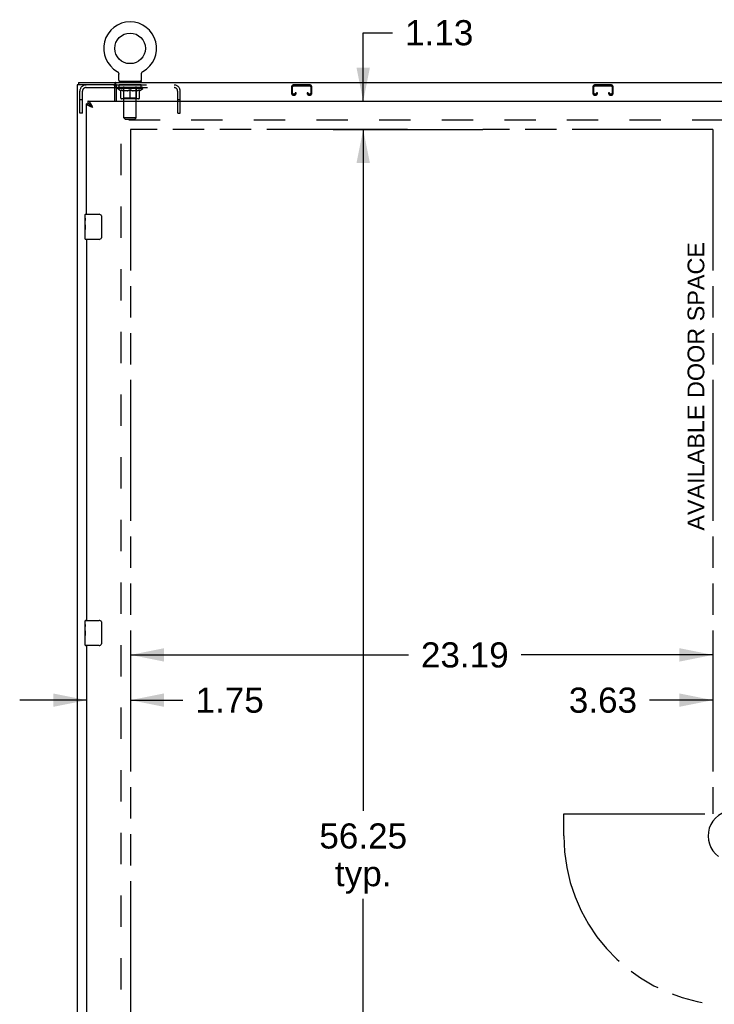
# Model space of a CAD drawing. Header units: inches. Extents: x 0 to 227, y 0 to 147.
# Tile 8 of 34: x 38 to 66, y 74 to 113. Entities that reach past the tile are written whole.
import ezdxf

# ---------------------------------------------------------------- set-up
doc = ezdxf.new("R2010")
doc.units = ezdxf.units.IN
doc.header["$LTSCALE"] = 12.466667
doc.header["$MEASUREMENT"] = 0
doc.linetypes.add('HIDDEN', pattern=[0.2, 0.1, -0.1])
doc.linetypes.add('PHANTOM', pattern=[0.8, 0.45, -0.05, 0.1, -0.05, 0.1, -0.05])
doc.layers.get('0').update_dxf_attribs({"linetype": 'CONTINUOUS'})
for name, color, linetype in [('02___PRT_ALL_AXES', 7, 'CONTINUOUS'), ('AVAILABLE_DOOR_SPACE', 7, 'CONTINUOUS'), ('DEFAULT_2', 8, 'HIDDEN'), ('DIMENSIONS', 7, 'CONTINUOUS')]:
    doc.layers.add(name, color=color, linetype=linetype)
doc.styles.get("Standard").update_dxf_attribs({"font": 'arial.ttf'})
doc.dimstyles.new('DIMSTYLE_1', dxfattribs={"dimtxt": 1, "dimasz": 1.333333, "dimexe": 0.09, "dimexo": 0.07, "dimgap": 0.0375, "dimtad": 0, "dimtih": 1, "dimtoh": 1, "dimzin": 4, "dimdsep": 46, "dimtxsty": 'Standard', "dimblk": '_FILLED', "dimblk1": '_FILLED', "dimblk2": '_FILLED', "dimcen": 0.09, "dimazin": 1, "dimtfac": 1, "dimtdec": 3, "dimtofl": 0, "dimtmove": 0, "dimatfit": 3, "dimldrblk": '_FILLED', "dimfxl": 0, "dimtolj": 1, "dimtzin": 4, "dimarcsym": 0})

# ---------------------------------------------------------------- blocks, each defined once
blk = doc.blocks.new('_FILLED')
at = {"color": 0, "linetype": 'ByBlock'}
blk.add_solid([(0, 0), (-1, 0.2), (-1, -0.2)], dxfattribs=at)
blk = doc.blocks.new('*D13')
at = {"layer": 'DIMENSIONS', "color": 2, "linetype": 'Continuous'}
for p, q in [((51.784, 109.554), (51.784, 112.281)), ((51.784, 112.281), (52.95, 112.281)), ((50.584, 109.554), (55.425, 109.554)), ((50.584, 108.429), (55.425, 108.429)), ((51.784, 108.429), (51.784, 105.762))]:
    blk.add_line(p, q, dxfattribs=at)
at = {"layer": 'DIMENSIONS', "color": 2, "linetype": 'Continuous', "xscale": 1.3333333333, "yscale": 1.3333333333, "zscale": 1.3333333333}
for p, rotation in [((51.784, 109.554), 270), ((51.784, 108.429), 90)]:
    blk.add_blockref('_FILLED', p, dxfattribs=dict(at, rotation=rotation))
at = {"layer": 'DIMENSIONS', "color": 2, "linetype": 'Continuous', "insert": (53.45, 112.781), "char_height": 1, "width": 2.71747, "attachment_point": 1, "line_spacing_factor": 0.9}
blk.add_mtext('1.13', dxfattribs=at)
blk = doc.blocks.new('*D14')
at = {"layer": 'DIMENSIONS', "color": 2, "linetype": 'Continuous'}
for p, q in [((52.984, 108.429), (50.64, 108.429)), ((51.784, 108.429), (51.784, 81.304)), ((51.784, 52.179), (51.784, 77.804)), ((50.584, 52.179), (53.672, 52.179))]:
    blk.add_line(p, q, dxfattribs=at)
at = {"layer": 'DIMENSIONS', "color": 2, "linetype": 'Continuous', "xscale": 1.3333333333, "yscale": 1.3333333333, "zscale": 1.3333333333}
for p, rotation in [((51.784, 108.429), 90), ((51.784, 52.179), 270)]:
    blk.add_blockref('_FILLED', p, dxfattribs=dict(at, rotation=rotation))
at = {"layer": 'DIMENSIONS', "color": 2, "linetype": 'Continuous', "insert": (51.784, 80.804), "char_height": 1, "width": 3.49442, "attachment_point": 2, "line_spacing_factor": 0.9}
blk.add_mtext('56.25\\Ptyp.', dxfattribs=at)
blk = doc.blocks.new('*D15')
at = {"layer": 'DIMENSIONS', "color": 2, "linetype": 'Continuous'}
for p, q in [((42.521, 87.512), (53.582, 87.512)), ((65.708, 87.512), (58.077, 87.512))]:
    blk.add_line(p, q, dxfattribs=at)
at = {"layer": 'DIMENSIONS', "color": 2, "linetype": 'Continuous', "xscale": 1.3333333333, "yscale": 1.3333333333, "zscale": 1.3333333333, "rotation": 180}
blk.add_blockref('_FILLED', (42.521, 87.512), dxfattribs=at)
at = {"layer": 'DIMENSIONS', "color": 2, "linetype": 'Continuous', "xscale": 1.3333333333, "yscale": 1.3333333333, "zscale": 1.3333333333}
blk.add_blockref('_FILLED', (65.708, 87.512), dxfattribs=at)
at = {"layer": 'DIMENSIONS', "color": 2, "linetype": 'Continuous', "insert": (55.829, 88.012), "char_height": 1, "width": 3.49442, "attachment_point": 2, "line_spacing_factor": 0.9}
blk.add_mtext('23.19', dxfattribs=at)
blk = doc.blocks.new('*D16')
at = {"layer": 'DIMENSIONS', "color": 2, "linetype": 'Continuous'}
for p, q in [((40.771, 85.711), (38.104, 85.711)), ((42.521, 85.711), (44.605, 85.711))]:
    blk.add_line(p, q, dxfattribs=at)
at = {"layer": 'DIMENSIONS', "color": 2, "linetype": 'Continuous', "xscale": 1.3333333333, "yscale": 1.3333333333, "zscale": 1.3333333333}
blk.add_blockref('_FILLED', (40.771, 85.711), dxfattribs=at)
at = {"layer": 'DIMENSIONS', "color": 2, "linetype": 'Continuous', "xscale": 1.3333333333, "yscale": 1.3333333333, "zscale": 1.3333333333, "rotation": 180}
blk.add_blockref('_FILLED', (42.521, 85.711), dxfattribs=at)
at = {"layer": 'DIMENSIONS', "color": 2, "linetype": 'Continuous', "insert": (45.105, 86.211), "char_height": 1, "width": 2.71747, "attachment_point": 1, "line_spacing_factor": 0.9}
blk.add_mtext('1.75', dxfattribs=at)
blk = doc.blocks.new('*D17')
at = {"layer": 'DIMENSIONS', "color": 2, "linetype": 'Continuous'}
for p, q in [((65.708, 85.711), (63.189, 85.711)), ((69.333, 85.711), (72, 85.711))]:
    blk.add_line(p, q, dxfattribs=at)
at = {"layer": 'DIMENSIONS', "color": 2, "linetype": 'Continuous', "xscale": 1.3333333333, "yscale": 1.3333333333, "zscale": 1.3333333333}
blk.add_blockref('_FILLED', (65.708, 85.711), dxfattribs=at)
at = {"layer": 'DIMENSIONS', "color": 2, "linetype": 'Continuous', "xscale": 1.3333333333, "yscale": 1.3333333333, "zscale": 1.3333333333, "rotation": 180}
blk.add_blockref('_FILLED', (69.333, 85.711), dxfattribs=at)
at = {"layer": 'DIMENSIONS', "color": 2, "linetype": 'Continuous', "insert": (62.689, 86.211), "char_height": 1, "width": 2.71747, "attachment_point": 3, "line_spacing_factor": 0.9}
blk.add_mtext('3.63', dxfattribs=at)

msp = doc.modelspace()

# ---------------------------------------------------------------- linework, layer by layer
at = {"color": 7, "linetype": 'Continuous'}
for p, q in [((41.984, 110.738), (41.984, 110.738)), ((41.984, 110.738), (41.987, 110.737)), ((41.987, 110.737), (41.99, 110.735)), ((41.99, 110.735), (41.992, 110.734)), ((41.992, 110.734), (41.995, 110.731)), ((41.995, 110.731), (41.999, 110.729)), ((41.999, 110.729), (42.002, 110.726)), ((42.002, 110.726), (42.006, 110.723)), ((42.006, 110.723), (42.009, 110.72)), ((42.009, 110.72), (42.012, 110.717)), ((42.012, 110.717), (42.015, 110.714)), ((42.015, 110.714), (42.018, 110.71)), ((42.018, 110.71), (42.021, 110.707)), ((42.021, 110.707), (42.024, 110.703)), ((42.024, 110.703), (42.026, 110.7)), ((42.026, 110.7), (42.029, 110.696)), ((42.029, 110.696), (42.031, 110.692)), ((42.031, 110.692), (42.033, 110.688)), ((42.033, 110.688), (42.035, 110.684)), ((42.035, 110.684), (42.037, 110.68)), ((42.037, 110.68), (42.039, 110.676)), ((42.039, 110.676), (42.04, 110.672)), ((42.04, 110.672), (42.042, 110.668)), ((42.042, 110.668), (42.043, 110.664)), ((42.043, 110.664), (42.044, 110.659)), ((42.045, 110.655), (42.046, 110.651)), ((42.048, 110.394), (42.048, 110.629)), ((42.952, 110.629), (42.952, 110.633)), ((42.952, 110.394), (42.952, 110.629)), ((42.953, 110.642), (42.953, 110.646)), ((42.955, 110.655), (42.956, 110.66)), ((42.956, 110.659), (42.957, 110.664)), ((42.957, 110.664), (42.958, 110.668)), ((42.958, 110.668), (42.96, 110.672)), ((42.96, 110.672), (42.961, 110.676)), ((42.961, 110.676), (42.963, 110.68)), ((42.963, 110.68), (42.965, 110.684)), ((42.965, 110.684), (42.967, 110.688)), ((42.967, 110.688), (42.969, 110.692)), ((42.969, 110.692), (42.971, 110.696)), ((42.971, 110.696), (42.974, 110.7)), ((42.974, 110.7), (42.976, 110.703)), ((42.976, 110.703), (42.979, 110.707)), ((42.979, 110.707), (42.982, 110.71)), ((42.982, 110.71), (42.985, 110.714)), ((42.985, 110.714), (42.988, 110.717)), ((42.988, 110.717), (42.991, 110.72)), ((42.991, 110.72), (42.994, 110.723)), ((42.994, 110.723), (42.998, 110.726)), ((42.997, 110.726), (43.001, 110.729)), ((43.001, 110.729), (43.005, 110.731)), ((43.005, 110.731), (43.008, 110.734)), ((43.008, 110.734), (43.01, 110.735)), ((43.008, 110.734), (43.01, 110.735)), ((43.01, 110.735), (43.013, 110.737)), ((43.013, 110.737), (43.016, 110.738)), ((43.016, 110.738), (43.016, 110.738)), ((40.448, 110.304), (40.448, 110.2)), ((40.448, 110.304), (101.344, 110.304)), ((41.903, 110.2), (41.903, 110.304)), ((41.948, 110.207), (41.948, 109.554)), ((42.062, 110.334), (42.062, 110.304)), ((42.937, 110.334), (42.062, 110.334)), ((42.937, 110.334), (42.937, 110.304)), ((41.895, 110.096), (41.948, 110.096)), ((40.771, 109.45), (40.813, 109.45)), ((40.813, 109.554), (40.813, 109.45)), ((40.878, 109.432), (40.875, 109.434)), ((40.978, 109.35), (40.971, 109.357)), ((40.984, 109.343), (40.978, 109.35)), ((40.991, 109.336), (40.984, 109.343)), ((40.993, 109.323), (40.985, 109.328)), ((41.001, 109.325), (40.991, 109.336)), ((41.001, 109.318), (40.993, 109.323)), ((41.017, 109.307), (41.001, 109.325)), ((41.017, 109.307), (41.001, 109.318)), ((40.726, 105.054), (41.266, 105.054)), ((40.711, 104.893), (40.711, 105.039)), ((40.711, 104.635), (40.711, 104.669)), ((41.366, 104.954), (41.366, 104.154)), ((40.711, 104.438), (40.711, 104.469)), ((40.711, 104.069), (40.711, 104.208)), ((41.266, 104.054), (40.726, 104.054)), ((40.711, 88.726), (40.711, 88.872)), ((40.726, 88.887), (41.266, 88.887)), ((41.366, 88.787), (41.366, 87.987)), ((40.711, 88.468), (40.711, 88.502)), ((40.711, 88.271), (40.711, 88.303)), ((40.711, 87.902), (40.711, 88.041)), ((41.266, 87.887), (40.726, 87.887))]:
    msp.add_line(p, q, dxfattribs=at)
at = {"color": 3, "linetype": 'Continuous'}
for p, q in [((40.396, 110.2), (40.396, 50.408)), ((41.903, 110.2), (40.396, 110.2)), ((41.895, 109.554), (41.895, 110.14)), ((40.771, 105.054), (40.771, 109.45)), ((40.813, 109.554), (69.291, 109.554)), ((40.994, 109.351), (40.988, 109.363)), ((40.94, 109.336), (40.929, 109.34)), ((40.952, 109.332), (40.94, 109.336)), ((40.963, 109.327), (40.952, 109.332)), ((40.975, 109.323), (40.963, 109.327)), ((40.993, 109.316), (40.975, 109.323)), ((41.017, 109.307), (40.993, 109.316)), ((41.004, 109.332), (40.994, 109.351)), ((41.017, 109.307), (41.004, 109.332)), ((40.771, 104.054), (40.771, 88.887)), ((40.771, 87.887), (40.771, 72.72))]:
    msp.add_line(p, q, dxfattribs=at)
at = {"color": 7, "linetype": 'Continuous'}
for points in [[(42.044, 110.66), (42.045, 110.655), (42.046, 110.651), (42.047, 110.646), (42.047, 110.642), (42.048, 110.638), (42.048, 110.633), (42.048, 110.629)], [(42.047, 110.642), (42.048, 110.638), (42.048, 110.633)], [(42.952, 110.633), (42.952, 110.638), (42.953, 110.642), (42.953, 110.646), (42.954, 110.651), (42.955, 110.655)], [(41.934, 110.253), (41.933, 110.258), (41.932, 110.263), (41.931, 110.268), (41.929, 110.273), (41.928, 110.278), (41.926, 110.282), (41.925, 110.286), (41.923, 110.289), (41.921, 110.292), (41.919, 110.295), (41.917, 110.298), (41.915, 110.3), (41.912, 110.301), (41.91, 110.302), (41.907, 110.303), (41.905, 110.303), (41.903, 110.304)], [(41.948, 110.207), (41.947, 110.209), (41.946, 110.212), (41.944, 110.215), (41.943, 110.219), (41.942, 110.223), (41.94, 110.228), (41.939, 110.233), (41.938, 110.238), (41.937, 110.243), (41.934, 110.253)], [(40.875, 109.434), (40.872, 109.435), (40.869, 109.437), (40.866, 109.438), (40.862, 109.439), (40.859, 109.441), (40.856, 109.442), (40.853, 109.443), (40.849, 109.444), (40.846, 109.445), (40.843, 109.446), (40.839, 109.447), (40.836, 109.447), (40.833, 109.448), (40.829, 109.448), (40.826, 109.449), (40.823, 109.449), (40.82, 109.449), (40.816, 109.449), (40.813, 109.45)], [(40.971, 109.357), (40.968, 109.36), (40.965, 109.363), (40.961, 109.367), (40.958, 109.37), (40.955, 109.373), (40.951, 109.376), (40.948, 109.379), (40.945, 109.382), (40.942, 109.385), (40.938, 109.388), (40.935, 109.391), (40.932, 109.394), (40.928, 109.397), (40.925, 109.4), (40.922, 109.403), (40.919, 109.405), (40.915, 109.408), (40.912, 109.41), (40.909, 109.413), (40.905, 109.415), (40.902, 109.417), (40.899, 109.42), (40.895, 109.422), (40.892, 109.424), (40.889, 109.426), (40.886, 109.428), (40.882, 109.43), (40.879, 109.432), (40.878, 109.432)], [(40.985, 109.328), (40.977, 109.333), (40.973, 109.336), (40.969, 109.339), (40.965, 109.341), (40.961, 109.344), (40.957, 109.347), (40.954, 109.349), (40.95, 109.352), (40.946, 109.355), (40.943, 109.357), (40.939, 109.36), (40.936, 109.362), (40.932, 109.365), (40.929, 109.368), (40.926, 109.37), (40.923, 109.373), (40.92, 109.376), (40.917, 109.378), (40.914, 109.381), (40.911, 109.384), (40.908, 109.386), (40.906, 109.389), (40.903, 109.391), (40.901, 109.394), (40.898, 109.397), (40.896, 109.399), (40.894, 109.402), (40.892, 109.405), (40.89, 109.407), (40.888, 109.41), (40.887, 109.413), (40.885, 109.415), (40.884, 109.418), (40.882, 109.42), (40.881, 109.423), (40.88, 109.426), (40.879, 109.428), (40.878, 109.431), (40.878, 109.432)], [(41.359, 104.99), (41.361, 104.984), (41.363, 104.978), (41.364, 104.972), (41.365, 104.966), (41.366, 104.96), (41.366, 104.954)], [(41.366, 104.154), (41.366, 104.147), (41.365, 104.141), (41.364, 104.135), (41.363, 104.129), (41.361, 104.123), (41.359, 104.117)], [(41.359, 88.823), (41.361, 88.817), (41.363, 88.811), (41.364, 88.806), (41.365, 88.799), (41.366, 88.793), (41.366, 88.787)], [(41.366, 87.987), (41.366, 87.981), (41.365, 87.974), (41.364, 87.968), (41.363, 87.962), (41.361, 87.956), (41.359, 87.951)]]:
    msp.add_lwpolyline(points, dxfattribs=at)
at = {"color": 3, "linetype": 'Continuous'}
for points in [[(41.919, 110.181), (41.918, 110.183), (41.917, 110.186), (41.916, 110.189), (41.914, 110.191), (41.913, 110.193), (41.912, 110.195), (41.91, 110.196), (41.909, 110.198), (41.907, 110.199), (41.906, 110.199), (41.904, 110.199), (41.903, 110.2)], [(41.948, 110.144), (41.946, 110.144), (41.944, 110.145), (41.942, 110.146), (41.94, 110.147), (41.938, 110.148), (41.936, 110.15), (41.934, 110.152), (41.932, 110.154), (41.93, 110.156), (41.929, 110.158), (41.928, 110.161), (41.926, 110.163), (41.925, 110.166), (41.924, 110.169), (41.922, 110.172), (41.921, 110.175), (41.919, 110.181)], [(40.876, 109.363), (40.871, 109.365), (40.866, 109.367), (40.861, 109.369), (40.856, 109.372), (40.852, 109.374), (40.847, 109.376), (40.843, 109.378), (40.839, 109.381), (40.835, 109.383), (40.831, 109.385), (40.827, 109.387), (40.823, 109.389), (40.819, 109.392), (40.816, 109.394), (40.812, 109.396), (40.809, 109.398), (40.806, 109.401), (40.803, 109.403), (40.8, 109.405), (40.797, 109.407), (40.795, 109.409), (40.792, 109.412), (40.79, 109.414), (40.787, 109.416), (40.785, 109.418), (40.783, 109.421), (40.782, 109.423), (40.78, 109.425), (40.778, 109.427), (40.777, 109.429), (40.776, 109.432), (40.775, 109.434), (40.774, 109.436), (40.773, 109.438), (40.772, 109.441), (40.772, 109.443), (40.771, 109.445), (40.771, 109.447), (40.771, 109.45)], [(40.938, 109.448), (40.935, 109.453), (40.932, 109.458), (40.928, 109.463), (40.925, 109.468), (40.922, 109.472), (40.919, 109.477), (40.915, 109.481), (40.912, 109.486), (40.909, 109.49), (40.905, 109.494), (40.902, 109.498), (40.899, 109.502), (40.895, 109.506), (40.892, 109.509), (40.889, 109.513), (40.886, 109.516), (40.882, 109.519), (40.879, 109.523), (40.876, 109.526), (40.872, 109.528), (40.869, 109.531), (40.866, 109.534), (40.862, 109.536), (40.859, 109.538), (40.856, 109.54), (40.853, 109.542), (40.849, 109.544), (40.846, 109.546), (40.843, 109.547), (40.839, 109.548), (40.836, 109.55), (40.833, 109.551), (40.829, 109.552), (40.826, 109.552), (40.823, 109.553), (40.82, 109.553), (40.816, 109.553), (40.813, 109.554)], [(40.929, 109.34), (40.918, 109.345), (40.912, 109.347), (40.907, 109.349), (40.901, 109.352), (40.896, 109.354), (40.891, 109.356), (40.886, 109.358), (40.881, 109.36), (40.876, 109.363)], [(40.978, 109.381), (40.975, 109.387), (40.971, 109.393), (40.968, 109.398), (40.965, 109.404), (40.961, 109.41), (40.958, 109.416), (40.955, 109.421), (40.951, 109.427), (40.948, 109.432), (40.945, 109.437), (40.942, 109.443), (40.938, 109.448)], [(40.988, 109.363), (40.984, 109.369), (40.978, 109.381)]]:
    msp.add_lwpolyline(points, dxfattribs=at)
at = {"color": 7, "linetype": 'Continuous'}
msp.add_circle((42.5, 111.658), 0.609, dxfattribs=at)
for centre, radius, start, end in [((42.5, 111.658), 1.054, 299.1042, 240.8958), ((42.108, 110.394), 0.06, 180, 270), ((42.892, 110.394), 0.06, 270, 360), ((40.726, 105.039), 0.015, 90, 180), ((41.266, 104.954), 0.1, 21.1999, 90), ((40.726, 104.069), 0.015, 180, 270), ((41.266, 104.154), 0.1, 270, 338.7946), ((40.726, 88.872), 0.015, 90, 180), ((41.266, 88.787), 0.1, 21.1999, 90), ((40.726, 87.902), 0.015, 180, 270), ((41.266, 87.987), 0.1, 270, 338.7946), ((66.521, 80.304), 1.004, 305.5066, 234.4934)]:
    msp.add_arc(centre, radius, start, end, dxfattribs=at)
at = {"color": 3, "linetype": 'Continuous'}
msp.add_arc((41.835, 110.14), 0.06, 0, 90, dxfattribs=at)
at = {"layer": '02___PRT_ALL_AXES', "color": 8, "linetype": 'HIDDEN'}
for p, q in [((42.062, 110.096), (42.062, 110.2)), ((42.937, 110.2), (42.062, 110.2)), ((42.937, 110.096), (42.937, 110.2)), ((42.937, 110.096), (42.062, 110.096))]:
    msp.add_line(p, q, dxfattribs=at)
at = {"layer": '02___PRT_ALL_AXES', "color": 7, "linetype": 'Continuous'}
for p, q in [((40.711, 104.893), (40.711, 105.039)), ((40.711, 104.635), (40.711, 104.892)), ((40.717, 104.836), (40.711, 104.836)), ((40.711, 104.669), (40.718, 104.669)), ((40.718, 104.669), (40.718, 104.805)), ((40.711, 104.069), (40.711, 104.632)), ((40.713, 104.606), (40.711, 104.606)), ((40.711, 104.474), (40.717, 104.474)), ((40.711, 104.438), (40.718, 104.438)), ((40.711, 104.375), (40.718, 104.375)), ((40.712, 104.608), (40.714, 104.586)), ((40.718, 104.208), (40.718, 104.438)), ((40.711, 104.208), (40.718, 104.208)), ((40.711, 88.726), (40.711, 88.872)), ((40.711, 88.468), (40.711, 88.725)), ((40.717, 88.67), (40.711, 88.67)), ((40.718, 88.502), (40.718, 88.638)), ((40.711, 88.502), (40.718, 88.502)), ((40.711, 87.902), (40.711, 88.466)), ((40.713, 88.439), (40.711, 88.439)), ((40.711, 88.307), (40.717, 88.307)), ((40.711, 88.271), (40.718, 88.271)), ((40.711, 88.209), (40.718, 88.209)), ((40.712, 88.441), (40.714, 88.419)), ((40.718, 88.041), (40.718, 88.271)), ((40.711, 88.041), (40.718, 88.041))]:
    msp.add_line(p, q, dxfattribs=at)
for points in [[(40.711, 104.893), (40.711, 104.889), (40.711, 104.885), (40.712, 104.879), (40.714, 104.866)], [(40.714, 104.866), (40.715, 104.858), (40.715, 104.85), (40.716, 104.842)], [(40.716, 104.842), (40.717, 104.833), (40.717, 104.824), (40.718, 104.814), (40.718, 104.805)], [(40.711, 104.635), (40.711, 104.627), (40.712, 104.618), (40.712, 104.608)], [(40.714, 104.586), (40.715, 104.574), (40.716, 104.562), (40.717, 104.55), (40.717, 104.537), (40.718, 104.524), (40.718, 104.512), (40.718, 104.499), (40.717, 104.486), (40.717, 104.473), (40.716, 104.461), (40.715, 104.449)], [(40.711, 88.726), (40.711, 88.722), (40.711, 88.718), (40.712, 88.712), (40.714, 88.699)], [(40.714, 88.699), (40.715, 88.692), (40.715, 88.684), (40.716, 88.675)], [(40.716, 88.675), (40.717, 88.666), (40.717, 88.657), (40.718, 88.648), (40.718, 88.638)], [(40.711, 88.468), (40.711, 88.46), (40.712, 88.451), (40.712, 88.441)], [(40.714, 88.419), (40.715, 88.407), (40.716, 88.395), (40.717, 88.383), (40.717, 88.37), (40.718, 88.358), (40.718, 88.345), (40.718, 88.332), (40.717, 88.319), (40.717, 88.307), (40.716, 88.294), (40.715, 88.282)]]:
    msp.add_lwpolyline(points, dxfattribs=at)
for centre, start_param, end_param in [((40.974, 104.469), -3.141593, -2.961605), ((40.974, 88.303), 3.141593, 3.321581)]:
    msp.add_ellipse(centre, major_axis=(0.263, 0), ratio=0.432808, start_param=start_param, end_param=end_param, dxfattribs=at)
at = {"layer": 'AVAILABLE_DOOR_SPACE', "color": 4, "linetype": 'PHANTOM'}
for p, q in [((42.521, 108.429), (42.521, 52.179)), ((53.552, 108.429), (42.521, 108.429)), ((53.552, 108.429), (53.552, 108.427)), ((53.552, 108.427), (56.552, 108.427)), ((56.552, 108.427), (56.552, 108.429)), ((65.708, 108.429), (56.552, 108.429)), ((65.708, 108.429), (65.708, 81.179)), ((59.771, 80.304), (59.771, 81.179)), ((59.771, 81.179), (65.708, 81.179))]:
    msp.add_line(p, q, dxfattribs=at)
msp.add_arc((66.521, 80.304), 6.75, 180, 263.0865, dxfattribs=at)
at = {"layer": 'DEFAULT_2', "color": 8, "linetype": 'HIDDEN'}
for p, q in [((41.99, 110.735), (41.992, 110.734)), ((41.903, 110.2), (44.253, 110.2)), ((42.25, 110.334), (42.25, 110.304)), ((42.251, 108.894), (42.251, 110.304)), ((42.749, 108.894), (42.749, 110.304)), ((42.75, 110.334), (42.75, 110.304)), ((49.66, 110.2), (49.007, 110.2)), ((49.007, 110.16), (49.66, 110.16)), ((61.66, 110.2), (61.007, 110.2)), ((61.007, 110.16), (61.66, 110.16)), ((40.5, 109.075), (40.5, 109.953)), ((40.604, 109.075), (40.604, 109.953)), ((40.746, 110.096), (41.895, 110.096)), ((41.948, 110.096), (44.253, 110.096)), ((41.994, 110.058), (41.994, 110.096)), ((42.121, 109.969), (41.994, 110.058)), ((43.006, 110.058), (41.994, 110.058)), ((42.001, 110.09), (42.001, 110.096)), ((42.008, 110.088), (42.008, 110.09)), ((42.008, 110.088), (42.992, 110.088)), ((42.015, 110.088), (42.015, 110.09)), ((42.016, 110.088), (42.016, 110.09)), ((42.024, 110.09), (42.024, 110.096)), ((42.037, 110.088), (42.037, 110.09)), ((42.039, 110.088), (42.039, 110.09)), ((42.062, 110.09), (42.062, 110.096)), ((42.073, 110.088), (42.073, 110.09)), ((42.075, 110.088), (42.075, 110.09)), ((42.239, 110.09), (42.078, 110.09)), ((42.112, 110.09), (42.112, 110.096)), ((42.113, 110.088), (42.113, 110.09)), ((42.114, 110.088), (42.114, 110.09)), ((42.116, 110.088), (42.116, 110.09)), ((42.121, 109.969), (42.129, 109.969)), ((42.122, 110.088), (42.122, 110.09)), ((42.122, 110.088), (42.122, 110.09)), ((42.125, 110.088), (42.125, 110.09)), ((42.127, 110.088), (42.127, 110.091)), ((42.129, 109.679), (42.129, 110.004)), ((42.131, 110.088), (42.131, 110.09)), ((42.142, 110.088), (42.142, 110.09)), ((42.157, 110.088), (42.157, 110.092)), ((42.157, 110.088), (42.157, 110.09)), ((42.173, 110.088), (42.173, 110.09)), ((42.175, 110.09), (42.175, 110.096)), ((42.182, 110.088), (42.182, 110.09)), ((42.186, 110.088), (42.186, 110.09)), ((42.193, 110.088), (42.193, 110.09)), ((42.202, 110.088), (42.202, 110.093)), ((42.214, 110.088), (42.214, 110.09)), ((42.217, 110.088), (42.217, 110.09)), ((42.239, 110.088), (42.239, 110.09)), ((42.292, 110.09), (42.243, 110.09)), ((42.387, 109.969), (42.243, 109.969)), ((42.247, 110.09), (42.247, 110.096)), ((42.25, 109.681), (42.25, 110.056)), ((42.252, 110.088), (42.252, 110.09)), ((42.256, 110.088), (42.256, 110.09)), ((42.261, 110.088), (42.261, 110.094)), ((42.264, 110.088), (42.264, 110.09)), ((42.273, 110.088), (42.273, 110.09)), ((42.292, 110.088), (42.292, 110.09)), ((42.352, 110.09), (42.305, 110.09)), ((42.321, 110.088), (42.321, 110.09)), ((42.327, 110.09), (42.327, 110.096)), ((42.33, 110.088), (42.33, 110.09)), ((42.332, 110.088), (42.332, 110.095)), ((42.334, 110.088), (42.334, 110.09)), ((42.34, 110.088), (42.34, 110.09)), ((42.352, 110.088), (42.352, 110.09)), ((42.416, 110.09), (42.373, 110.09)), ((42.383, 110.088), (42.383, 110.09)), ((42.408, 110.09), (42.5, 110.096)), ((42.412, 110.09), (42.412, 110.096)), ((42.412, 110.095), (42.412, 110.096)), ((42.412, 110.09), (42.412, 110.095)), ((42.412, 110.088), (42.412, 110.09)), ((42.416, 110.088), (42.416, 110.09)), ((42.416, 110.088), (42.416, 110.09)), ((42.417, 110.088), (42.417, 110.09)), ((42.483, 110.09), (42.445, 110.09)), ((42.449, 110.088), (42.449, 110.09)), ((42.483, 110.088), (42.483, 110.09)), ((42.498, 110.09), (42.498, 110.09)), ((42.498, 110.088), (42.498, 110.09)), ((42.498, 110.088), (42.498, 110.09)), ((42.5, 110.09), (42.5, 110.096)), ((42.5, 109.649), (42.5, 110.004)), ((42.502, 110.088), (42.502, 110.09)), ((42.502, 110.088), (42.502, 110.09)), ((42.502, 110.09), (42.502, 110.09)), ((42.504, 110.09), (42.555, 110.09)), ((42.517, 110.088), (42.517, 110.09)), ((42.529, 110.09), (42.529, 110.094)), ((42.529, 110.094), (42.591, 110.09)), ((42.546, 110.09), (42.546, 110.093)), ((42.551, 110.088), (42.551, 110.09)), ((42.583, 110.088), (42.583, 110.09)), ((42.583, 110.088), (42.583, 110.09)), ((42.584, 110.088), (42.584, 110.09)), ((42.584, 110.09), (42.627, 110.09)), ((42.587, 110.095), (42.588, 110.096)), ((42.587, 110.09), (42.587, 110.095)), ((42.587, 110.088), (42.587, 110.09)), ((42.588, 110.09), (42.588, 110.096)), ((42.757, 109.969), (42.613, 109.969)), ((42.617, 110.088), (42.617, 110.09)), ((42.648, 110.088), (42.648, 110.09)), ((42.648, 110.09), (42.695, 110.09)), ((42.66, 110.088), (42.66, 110.09)), ((42.666, 110.088), (42.666, 110.09)), ((42.668, 110.088), (42.668, 110.095)), ((42.67, 110.088), (42.67, 110.09)), ((42.673, 110.09), (42.673, 110.096)), ((42.679, 110.088), (42.679, 110.09)), ((42.708, 110.088), (42.708, 110.09)), ((42.708, 110.09), (42.757, 110.09)), ((42.727, 110.088), (42.727, 110.09)), ((42.736, 110.088), (42.736, 110.09)), ((42.739, 110.088), (42.739, 110.094)), ((42.744, 110.088), (42.744, 110.09)), ((42.748, 110.088), (42.748, 110.09)), ((42.75, 109.681), (42.75, 110.056)), ((42.753, 110.09), (42.753, 110.096)), ((42.761, 110.088), (42.761, 110.09)), ((42.761, 110.09), (42.922, 110.09)), ((42.783, 110.088), (42.783, 110.09)), ((42.785, 110.088), (42.785, 110.09)), ((42.798, 110.088), (42.798, 110.093)), ((42.807, 110.088), (42.807, 110.09)), ((42.814, 110.088), (42.814, 110.09)), ((42.818, 110.088), (42.818, 110.09)), ((42.825, 110.09), (42.825, 110.096)), ((42.826, 110.088), (42.826, 110.09)), ((42.843, 110.088), (42.843, 110.092)), ((42.843, 110.088), (42.843, 110.09)), ((42.858, 110.088), (42.858, 110.09)), ((42.869, 110.088), (42.869, 110.09)), ((42.87, 109.679), (42.87, 110.004)), ((42.87, 109.969), (42.879, 109.969)), ((42.872, 110.088), (42.872, 110.091)), ((42.875, 110.088), (42.875, 110.09)), ((42.878, 110.088), (42.878, 110.09)), ((42.878, 110.088), (42.878, 110.09)), ((42.879, 109.969), (43.006, 110.058)), ((42.884, 110.088), (42.884, 110.09)), ((42.886, 110.088), (42.886, 110.09)), ((42.887, 110.088), (42.887, 110.09)), ((42.888, 110.09), (42.888, 110.096)), ((42.925, 110.088), (42.925, 110.09)), ((42.927, 110.088), (42.927, 110.09)), ((42.938, 110.09), (42.938, 110.096)), ((42.961, 110.088), (42.961, 110.09)), ((42.963, 110.088), (42.963, 110.09)), ((42.976, 110.09), (42.976, 110.096)), ((42.984, 110.088), (42.984, 110.09)), ((42.984, 110.088), (42.984, 110.09)), ((42.992, 110.088), (42.992, 110.09)), ((42.998, 110.09), (42.998, 110.096)), ((43.006, 110.058), (43.006, 110.096)), ((44.396, 109.075), (44.396, 109.953)), ((44.5, 109.075), (44.5, 109.953)), ((48.927, 110.12), (48.927, 109.873)), ((48.967, 109.873), (48.967, 110.12)), ((49.035, 109.833), (49.007, 109.833)), ((49.007, 109.793), (49.035, 109.793)), ((49.075, 109.887), (49.075, 109.873)), ((49.115, 109.887), (49.075, 109.887)), ((49.115, 109.873), (49.115, 109.887)), ((49.552, 109.887), (49.552, 109.873)), ((49.592, 109.887), (49.552, 109.887)), ((49.592, 109.873), (49.592, 109.887)), ((49.66, 109.833), (49.632, 109.833)), ((49.632, 109.793), (49.66, 109.793)), ((49.7, 110.12), (49.7, 109.873)), ((49.74, 109.873), (49.74, 110.12)), ((60.927, 110.12), (60.927, 109.873)), ((60.967, 109.873), (60.967, 110.12)), ((61.035, 109.833), (61.007, 109.833)), ((61.007, 109.793), (61.035, 109.793)), ((61.075, 109.887), (61.075, 109.873)), ((61.115, 109.887), (61.075, 109.887)), ((61.115, 109.873), (61.115, 109.887)), ((61.552, 109.887), (61.552, 109.873)), ((61.592, 109.887), (61.552, 109.887)), ((61.592, 109.873), (61.592, 109.887)), ((61.66, 109.833), (61.632, 109.833)), ((61.632, 109.793), (61.66, 109.793)), ((61.7, 110.12), (61.7, 109.873)), ((61.74, 109.873), (61.74, 110.12)), ((40.604, 109.605), (40.5, 109.605)), ((42.841, 109.649), (42.159, 109.649)), ((42.25, 109.681), (42.218, 109.649)), ((42.75, 109.681), (42.25, 109.681)), ((42.75, 109.681), (42.782, 109.649)), ((44.5, 109.605), (44.396, 109.605)), ((40.604, 109.075), (40.5, 109.075)), ((44.396, 109.075), (44.5, 109.075)), ((42.146, 51.752), (42.146, 108.856)), ((68.625, 108.804), (42.146, 108.804)), ((42.311, 108.834), (42.251, 108.894)), ((42.749, 108.894), (42.251, 108.894)), ((42.311, 108.834), (42.689, 108.834)), ((42.689, 108.834), (42.749, 108.894))]:
    msp.add_line(p, q, dxfattribs=at)
for points in [[(42.129, 110.004), (42.15, 109.996), (42.17, 109.989), (42.19, 109.982), (42.21, 109.977), (42.23, 109.973), (42.249, 109.969)], [(42.243, 109.969), (42.225, 109.973), (42.206, 109.977), (42.187, 109.983), (42.168, 109.989), (42.149, 109.995), (42.129, 110.003)], [(42.379, 109.969), (42.399, 109.973), (42.419, 109.977), (42.439, 109.983), (42.459, 109.989), (42.479, 109.996), (42.5, 110.004)], [(42.5, 110.003), (42.481, 109.995), (42.461, 109.988), (42.443, 109.982), (42.424, 109.977), (42.405, 109.973), (42.387, 109.969)], [(42.5, 110.004), (42.521, 109.996), (42.541, 109.989), (42.561, 109.982), (42.581, 109.977), (42.601, 109.973), (42.621, 109.969)], [(42.613, 109.969), (42.594, 109.973), (42.576, 109.977), (42.557, 109.982), (42.538, 109.988), (42.519, 109.995), (42.5, 110.003)], [(42.751, 109.969), (42.77, 109.973), (42.79, 109.977), (42.81, 109.982), (42.83, 109.989), (42.85, 109.996), (42.87, 110.004)], [(42.87, 110.003), (42.851, 109.995), (42.832, 109.988), (42.813, 109.982), (42.794, 109.977), (42.775, 109.973), (42.757, 109.969)]]:
    msp.add_lwpolyline(points, dxfattribs=at)
for centre, radius, start, end in [((40.746, 109.953), 0.246, 90, 180), ((42.221, 110.304), 0.03, 0, 90), ((42.779, 110.304), 0.03, 90, 180), ((44.253, 109.953), 0.246, 0, 90), ((49.007, 110.12), 0.08, 90, 180), ((49.007, 110.12), 0.04, 90, 180), ((49.66, 110.12), 0.08, 0, 90), ((49.66, 110.12), 0.04, 0, 90), ((61.007, 110.12), 0.08, 90, 180), ((61.007, 110.12), 0.04, 90, 180), ((61.66, 110.12), 0.08, 0, 90), ((61.66, 110.12), 0.04, 0, 90), ((40.746, 109.953), 0.142, 90, 180), ((42.218, 110.056), 0.0318, 0, 90), ((42.782, 110.056), 0.0318, 90, 180), ((44.253, 109.953), 0.142, 0, 90), ((49.007, 109.873), 0.08, 180, 270), ((49.007, 109.873), 0.04, 180, 270), ((49.035, 109.873), 0.08, 270, 360), ((49.035, 109.873), 0.04, 270, 360), ((49.632, 109.873), 0.08, 180, 270), ((49.632, 109.873), 0.04, 180, 270), ((49.66, 109.873), 0.08, 270, 360), ((49.66, 109.873), 0.04, 270, 360), ((61.007, 109.873), 0.08, 180, 270), ((61.007, 109.873), 0.04, 180, 270), ((61.035, 109.873), 0.08, 270, 360), ((61.035, 109.873), 0.04, 270, 360), ((61.632, 109.873), 0.08, 180, 270), ((61.632, 109.873), 0.04, 180, 270), ((61.66, 109.873), 0.08, 270, 360), ((61.66, 109.873), 0.04, 270, 360), ((42.159, 109.679), 0.0296, 180, 270), ((42.841, 109.679), 0.0296, 270, 360)]:
    msp.add_arc(centre, radius, start, end, dxfattribs=at)
for centre, major_axis, ratio, start_param, end_param in [((42.5, 110.096), (0.506, 0.005), 0.05963, 2.96643, 3.140963), ((41.978, 110.086), (0.158, 0), 0.060556, 0.430652, 1.470503), ((42.5, 110.096), (0.506, 0), 0.060556, 3.141593, 3.316126), ((41.978, 110.081), (0.158, 0.002), 0.05963, 1.376596, 1.469874), ((42.5, 110.096), (0.506, 0.011), 0.05688, 2.791345, 2.965878), ((41.958, 110.086), (0.158, 0.002), 0.05963, 0.25549, 1.295341), ((42.013, 110.086), (0.158, -0.002), 0.05963, 0.605815, 1.645666), ((42.5, 110.096), (0.506, -0.005), 0.05963, -2.96643, -2.791898), ((42.013, 110.081), (0.158, 0), 0.060556, 1.551758, 1.645036), ((41.958, 110.081), (0.158, 0.003), 0.05688, 1.20151, 1.294789), ((42.014, 110.082), (0.131, 0.001), 0.05963, 1.065228, 1.614276), ((41.998, 110.082), (0.131, 0.003), 0.05688, 0.890143, 1.43919), ((42.045, 110.082), (0.131, 0), 0.060556, 1.240391, 1.789438), ((42.5, 110.096), (0.506, 0.015), 0.052395, 2.616403, 2.790936), ((41.955, 110.086), (0.158, 0.003), 0.05688, 0.080405, 1.120256), ((42.063, 110.086), (0.158, -0.003), 0.05688, 0.7809, 1.820751), ((42.5, 110.096), (0.506, -0.011), 0.05688, -2.791345, -2.616812), ((42.063, 110.081), (0.158, -0.002), 0.05963, 1.72692, 1.820198), ((41.955, 110.081), (0.158, 0.005), 0.052395, 1.026568, 1.119847), ((41.998, 110.082), (0.131, 0.004), 0.052395, 0.715201, 1.264248), ((42.089, 110.082), (0.131, -0.001), 0.05963, 1.415553, 1.9646), ((42.5, 110.096), (0.506, 0.02), 0.046319, 2.441654, 2.616187), ((42.127, 110.086), (0.158, -0.005), 0.052395, 0.955842, 1.995693), ((41.969, 110.086), (0.158, 0.005), 0.052395, -0.094537, 0.945314), ((42.5, 110.096), (0.506, -0.015), 0.052395, -2.616403, -2.44187), ((42.127, 110.081), (0.158, -0.003), 0.05688, 1.902006, 1.995284), ((41.969, 110.081), (0.158, 0.006), 0.046319, 0.851819, 0.945098), ((42.013, 110.082), (0.131, 0.005), 0.046319, 0.540452, 1.089499), ((42.146, 110.082), (0.131, -0.003), 0.05688, 1.590638, 2.139686), ((42.5, 110.096), (0.506, 0.024), 0.038841, 2.267123, 2.441656), ((42.201, 110.086), (0.158, -0.006), 0.046319, 1.130591, 2.170442), ((41.999, 110.086), (0.158, 0.006), 0.046319, -0.269286, 0.770565), ((42.5, 110.096), (0.506, -0.02), 0.046319, -2.441654, -2.267121), ((42.201, 110.081), (0.158, -0.005), 0.052395, 2.076947, 2.170226), ((41.999, 110.081), (0.158, 0.007), 0.038841, 0.677289, 0.770567), ((42.042, 110.082), (0.131, 0.006), 0.038841, 0.365921, 0.914969), ((42.214, 110.082), (0.131, -0.004), 0.052395, 1.76558, 2.314627), ((42.5, 110.096), (0.506, 0.027), 0.030195, 2.09281, 2.267343), ((42.285, 110.086), (0.158, -0.007), 0.038841, 1.305122, 2.344973), ((42.044, 110.086), (0.158, 0.007), 0.038841, -0.443817, 0.596034), ((42.5, 110.096), (0.506, -0.024), 0.038841, -2.267123, -2.092591), ((42.285, 110.081), (0.158, -0.006), 0.046319, 2.251696, 2.344975), ((42.044, 110.081), (0.158, 0.008), 0.030195, 0.502975, 0.596254), ((42.086, 110.082), (0.131, 0.007), 0.030195, 0.191608, 0.740655), ((42.29, 110.082), (0.131, -0.005), 0.046319, 1.940329, 2.489376), ((42.102, 110.086), (0.158, 0.008), 0.030195, -0.61813, 0.421721), ((42.5, 110.096), (0.506, 0.029), 0.020645, 1.918687, 2.09322), ((42.375, 110.086), (0.158, -0.008), 0.030195, 1.479435, 2.519286), ((42.5, 110.096), (0.506, -0.027), 0.030195, -2.09281, -1.918277), ((42.375, 110.081), (0.158, -0.007), 0.038841, 2.426227, 2.519505), ((42.102, 110.081), (0.158, 0.009), 0.020645, 0.328852, 0.422131), ((42.142, 110.082), (0.131, 0.007), 0.020645, 0.017485, 0.566532), ((42.373, 110.082), (0.131, -0.006), 0.038841, 2.11486, 2.663907), ((42.173, 110.086), (0.158, 0.009), 0.020645, -0.792253, 0.247598), ((42.5, 110.096), (0.506, 0.03), 0.010478, 1.744704, 1.919237), ((42.469, 110.086), (0.158, -0.009), 0.020645, 1.653558, 2.693409), ((42.5, 110.096), (0.506, -0.029), 0.020645, -1.918687, -1.744154), ((42.469, 110.081), (0.158, -0.008), 0.030195, 2.60054, 2.693819), ((42.173, 110.081), (0.158, 0.009), 0.010478, 0.154869, 0.248148), ((42.208, 110.082), (0.131, 0.008), 0.010478, 6.126688, 6.675735), ((42.459, 110.082), (0.131, -0.007), 0.030195, 2.289173, 2.83822), ((42.254, 110.086), (0.158, 0.009), 0.010478, -0.966236, -0.000846), ((42.564, 110.086), (0.158, -0.009), 0.010478, 1.827541, 2.867392), ((42.5, 110.096), (0.506, -0.03), 0.010478, -1.744704, -1.563007), ((42.564, 110.081), (0.158, -0.009), 0.020645, 2.774664, 2.867942), ((42.547, 110.082), (0.131, -0.007), 0.020645, 2.463296, 3.012344), ((42.435, 110.086), (0.158, 0.009), 0.010478, 0.274201, 1.314052), ((42.367, 110.082), (0.131, 0.008), 0.010478, -0.000483, 0.504314), ((42.342, 110.081), (0.158, 0.009), 0.010478, 0.099668, 0.192946), ((42.5, 110.096), (0.506, 0.03), 0.010478, -1.571421, -1.396888), ((42.633, 110.082), (0.131, -0.008), 0.010478, 2.637279, 3.14189), ((42.658, 110.081), (0.158, -0.009), 0.010478, 2.74231, 2.948646), ((42.53, 110.086), (0.158, 0.009), 0.020645, 0.448184, 1.488034), ((42.453, 110.082), (0.131, 0.007), 0.020645, 0.129249, 0.678296), ((42.435, 110.081), (0.158, 0.009), 0.020645, 0.273651, 0.366929), ((42.746, 110.086), (0.158, -0.009), 0.010478, -3.140747, -2.175357), ((42.5, 110.096), (0.506, 0.029), 0.020645, -1.397439, -1.222906), ((42.5, 110.096), (0.506, -0.03), 0.010478, 1.222355, 1.396888), ((42.625, 110.086), (0.158, 0.008), 0.030195, 0.622307, 1.662158), ((42.541, 110.082), (0.131, 0.007), 0.030195, 0.303372, 0.852419), ((42.791, 110.082), (0.131, -0.008), 0.010478, 2.749043, 3.29809), ((42.827, 110.086), (0.158, -0.009), 0.020645, 2.893995, 3.933846), ((42.53, 110.081), (0.158, 0.008), 0.030195, 0.447774, 0.541052), ((42.827, 110.081), (0.158, -0.009), 0.010478, 2.893445, 2.986723), ((42.5, 110.096), (0.506, 0.027), 0.030195, -1.223315, -1.048783), ((42.5, 110.096), (0.506, -0.029), 0.020645, 1.048373, 1.222906), ((42.715, 110.086), (0.158, 0.007), 0.038841, 0.79662, 1.836471), ((42.627, 110.082), (0.131, 0.006), 0.038841, 0.477686, 1.026733), ((42.858, 110.082), (0.131, -0.007), 0.020645, 2.57506, 3.124108), ((42.897, 110.086), (0.158, -0.008), 0.030195, 2.719872, 3.759723), ((42.799, 110.086), (0.158, 0.006), 0.046319, 0.971151, 2.011002), ((42.625, 110.081), (0.158, 0.007), 0.038841, 0.622087, 0.715366), ((42.897, 110.081), (0.158, -0.009), 0.020645, 2.719462, 2.812741), ((42.5, 110.096), (0.506, 0.024), 0.038841, -1.049002, -0.874469), ((42.5, 110.096), (0.506, -0.027), 0.030195, 0.87425, 1.048783), ((42.71, 110.082), (0.131, 0.005), 0.046319, 0.652216, 1.201263), ((42.873, 110.086), (0.158, 0.005), 0.052395, 1.1459, 2.185751), ((42.914, 110.082), (0.131, -0.007), 0.030195, 2.400937, 2.949985), ((42.956, 110.086), (0.158, -0.007), 0.038841, 2.545558, 3.585409), ((42.786, 110.082), (0.131, 0.004), 0.052395, 0.826965, 1.376012), ((42.715, 110.081), (0.158, 0.006), 0.046319, 0.796618, 0.889896), ((42.956, 110.081), (0.158, -0.008), 0.030195, 2.545339, 2.638617), ((42.937, 110.086), (0.158, 0.003), 0.05688, 1.320842, 2.360692), ((42.5, 110.096), (0.506, 0.02), 0.046319, -0.874471, -0.699939), ((42.5, 110.096), (0.506, -0.024), 0.038841, 0.699936, 0.874469), ((43.001, 110.086), (0.158, -0.006), 0.046319, 2.371028, 3.410879), ((42.958, 110.082), (0.131, -0.006), 0.038841, 2.226624, 2.775671), ((42.987, 110.086), (0.158, 0.002), 0.05963, 1.495927, 2.535778), ((42.854, 110.082), (0.131, 0.003), 0.05688, 1.001907, 1.550954), ((43.031, 110.086), (0.158, -0.005), 0.052395, 2.196279, 3.23613), ((42.987, 110.082), (0.131, -0.005), 0.046319, 2.052093, 2.601141), ((42.799, 110.081), (0.158, 0.005), 0.052395, 0.971367, 1.064645), ((43.022, 110.086), (0.158, 0), 0.060556, 1.671089, 2.71094), ((43.001, 110.081), (0.158, -0.007), 0.038841, 2.371026, 2.464304), ((43.044, 110.086), (0.158, -0.003), 0.05688, 2.021337, 3.061188), ((42.5, 110.096), (0.506, 0.015), 0.052395, -0.699723, -0.52519), ((42.5, 110.096), (0.506, -0.02), 0.046319, 0.525406, 0.699939), ((43.041, 110.086), (0.158, -0.002), 0.05963, 1.846251, 2.886102), ((42.911, 110.082), (0.131, 0.001), 0.05963, 1.176993, 1.72604), ((43.002, 110.082), (0.131, -0.004), 0.052395, 1.877344, 2.426392), ((42.955, 110.082), (0.131, 0), 0.060556, 1.352155, 1.901202), ((43.002, 110.082), (0.131, -0.003), 0.05688, 1.702402, 2.25145), ((42.986, 110.082), (0.131, -0.001), 0.05963, 1.527317, 2.076364), ((42.873, 110.081), (0.158, 0.003), 0.05688, 1.146309, 1.239587), ((43.031, 110.081), (0.158, -0.006), 0.046319, 2.196495, 2.289773), ((42.5, 110.096), (0.506, 0.011), 0.05688, -0.524781, -0.350248), ((42.5, 110.096), (0.506, -0.015), 0.052395, 0.350657, 0.52519), ((42.937, 110.081), (0.158, 0.002), 0.05963, 1.321394, 1.414673), ((43.044, 110.081), (0.158, -0.005), 0.052395, 2.021746, 2.115024), ((42.5, 110.096), (0.506, 0.005), 0.05963, -0.349695, -0.175162), ((42.5, 110.096), (0.506, -0.011), 0.05688, 0.175715, 0.350248), ((42.987, 110.081), (0.158, 0), 0.060556, 1.496556, 1.589835), ((43.041, 110.081), (0.158, -0.003), 0.05688, 1.846804, 1.940083), ((43.022, 110.081), (0.158, -0.002), 0.05963, 1.671719, 1.764997), ((42.5, 110.096), (0.506, 0), 0.060556, -0.174533, 0), ((42.5, 110.096), (0.506, -0.005), 0.05963, 0.000629, 0.175162)]:
    msp.add_ellipse(centre, major_axis=major_axis, ratio=ratio, start_param=start_param, end_param=end_param, dxfattribs=at)

# ---------------------------------------------------------------- texts
at = {"layer": 'DIMENSIONS', "color": 2, "linetype": 'Continuous', "insert": (64.7, 98.203), "char_height": 0.66667, "width": 11.46716, "attachment_point": 2, "rotation": 90, "line_spacing_factor": 0.9}
msp.add_mtext('AVAILABLE DOOR SPACE', dxfattribs=at)

# ---------------------------------------------------------------- dimensions: what is measured, and where the dimension line sits
at = {"layer": 'DIMENSIONS', "color": 2, "linetype": 'Continuous'}
dim = msp.add_linear_dim(base=(51.783793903, 108.4285248), p1=(55.494894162, 109.5535248), p2=(55.494894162, 108.4285248), angle=270, dimstyle='DIMSTYLE_1', dxfattribs=at)
dim.commit()
dim.dimension.update_dxf_attribs({"geometry": '*D13', "text_midpoint": (54.852506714, 112.27561849), "dimtype": 160})
for base, p1, p2, picture, middle in [((42.521, 85.711), (40.771, 73.928), (42.521, 108.429), '*D16', (46.511, 85.706)), ((65.708, 87.512), (42.521, 108.429), (65.708, 81.179), '*D15', (55.816, 87.506)), ((69.33345519, 85.711234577), (65.70845519, 81.1785248), (69.33345519, 51.1775248), '*D17', (61.329260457, 85.705658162))]:
    dim = msp.add_linear_dim(base=base, p1=p1, p2=p2, dimstyle='DIMSTYLE_1', dxfattribs=at)
    dim.commit()
    dim.dimension.update_dxf_attribs({"geometry": picture, "text_midpoint": middle, "dimtype": 160})
dim = msp.add_linear_dim(base=(51.784, 52.179), p1=(53.054, 108.429), p2=(53.742, 52.179), angle=270, text='<>\\Ptyp.', dimstyle='DIMSTYLE_1', dxfattribs=at)
dim.commit()
dim.dimension.update_dxf_attribs({"geometry": '*D14', "text_midpoint": (51.784, 79.554), "dimtype": 160})

doc.saveas('drawing.dxf')
